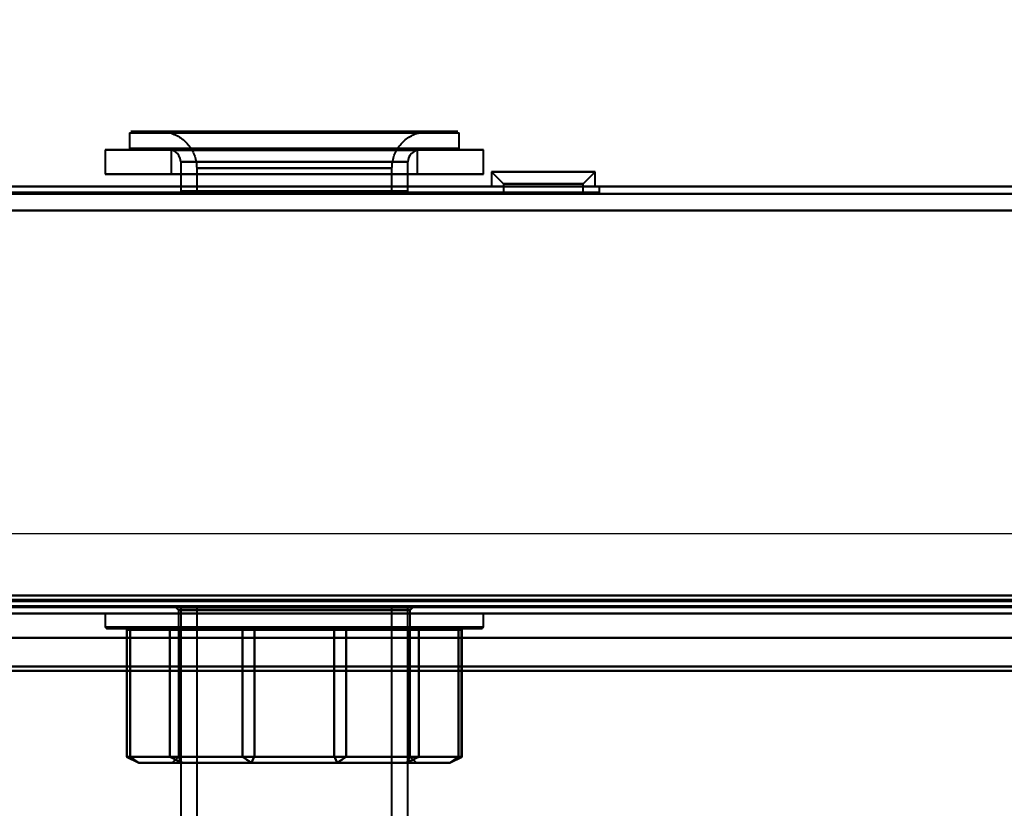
# Model space of a CAD drawing. Header units: millimetres. Extents: x -1115 to 1388, y -280 to 1010.
# Tile 26 of 76: x -257 to -177, y 112 to 177. Entities that reach past the tile are written whole.
import ezdxf

# ---------------------------------------------------------------- set-up
doc = ezdxf.new("R2010")
doc.units = ezdxf.units.MM
for name, color, linetype, lineweight in [('A-ANNO-DIMS', 211, 'Continuous', 30), ('A-ANNO-DIMS-20', 211, 'Continuous', 30), ('G-IMPT', 8, 'Continuous', 40)]:
    doc.layers.add(name, color=color, linetype=linetype, lineweight=lineweight)
doc.styles.add('Arial_1', font='arial.ttf', dxfattribs={"height": 60})
doc.dimstyles.new('Linéaire', dxfattribs={"dimscale": 304.8, "dimtxt": 61.215564, "dimasz": 0.131234, "dimexe": 0.131234, "dimexo": 0.131234, "dimgap": 0.131234, "dimtad": 1, "dimdec": 0, "dimzin": 0, "dimdsep": 46, "dimtxsty": 'Arial_1', "dimblk1": 'OBLIQUE', "dimblk2": 'OBLIQUE', "dimsah": 1, "dimcen": 0.09, "dimazin": 0, "dimtfac": 1, "dimtdec": 4, "dimtix": 1, "dimtmove": 0, "dimatfit": 3, "dimfxl": 1, "dimtvp": 1, "dimtfill": 1, "dimtolj": 1, "dimtzin": 0, "dimarcsym": 2})

# ---------------------------------------------------------------- blocks, each defined once
blk = doc.blocks.new('NEXA 700 CALQUES_dwg-751640-Droite')
at = {"layer": 'G-IMPT'}
for p, q in [((-229.867, 167.852), (-248.4, 167.852)), ((-246, 167.852), (-230.786, 167.852)), ((-230.786, 167.852), (-246, 167.852)), ((-221.6, 167.852), (-240.133, 167.852)), ((-239.214, 167.852), (-224, 167.852)), ((-224, 167.852), (-239.214, 167.852)), ((-248.5, 167.752), (-248.5, 166.452)), ((-248.5, 167.752), (-229.829, 167.752)), ((-248.5, 167.752), (-240.171, 167.752)), ((-240.171, 167.752), (-221.5, 167.752)), ((-229.829, 167.752), (-221.5, 167.752)), ((-221.5, 166.452), (-221.5, 167.752)), ((-250.5, 166.352), (-250.5, 164.352)), ((-229.063, 166.352), (-250.5, 166.352)), ((-250.5, 166.352), (-229.063, 166.352)), ((-250.5, 166.352), (-240.937, 166.352)), ((-240.171, 166.452), (-248.5, 166.452)), ((-229.829, 166.452), (-248.5, 166.452)), ((-248.4, 166.352), (-229.867, 166.352)), ((-245.1, 166.332), (-245.1, 164.352)), ((-231.131, 166.332), (-245.1, 166.332)), ((-245.1, 166.332), (-231.131, 166.332)), ((-219.5, 166.352), (-240.937, 166.352)), ((-240.937, 166.352), (-219.5, 166.352)), ((-221.5, 166.452), (-240.171, 166.452)), ((-240.133, 166.352), (-221.6, 166.352)), ((-224.9, 166.332), (-238.869, 166.332)), ((-238.869, 166.332), (-224.9, 166.332)), ((-221.5, 166.452), (-229.829, 166.452)), ((-229.063, 166.352), (-219.5, 166.352)), ((-224.9, 164.352), (-224.9, 166.332)), ((-219.5, 164.352), (-219.5, 166.352)), ((-244.3, 165.352), (-244.3, 162.952)), ((-231.438, 165.352), (-244.3, 165.352)), ((-244.3, 165.352), (-231.438, 165.352)), ((-243, 164.852), (-243, 162.852)), ((-243, 164.852), (-231.936, 164.852)), ((-231.936, 164.852), (-243, 164.852)), ((-225.7, 165.352), (-238.562, 165.352)), ((-238.562, 165.352), (-225.7, 165.352)), ((-238.064, 164.852), (-227, 164.852)), ((-227, 164.852), (-238.064, 164.852)), ((-227, 162.852), (-227, 164.852)), ((-225.7, 162.952), (-225.7, 165.352)), ((-240.937, 164.352), (-250.5, 164.352)), ((-229.063, 164.352), (-250.5, 164.352)), ((-250.5, 164.352), (-229.063, 164.352)), ((-231.131, 164.352), (-245.1, 164.352)), ((-245.1, 164.352), (-231.131, 164.352)), ((-219.5, 164.352), (-240.937, 164.352)), ((-240.937, 164.352), (-219.5, 164.352)), ((-224.9, 164.352), (-238.869, 164.352)), ((-238.869, 164.352), (-224.9, 164.352)), ((-219.5, 164.352), (-229.063, 164.352)), ((-218.85, 164.552), (-218.85, 163.352)), ((-218.85, 164.552), (-217.85, 163.552)), ((-218.85, 164.552), (-218.85, 163.352)), ((-218.85, 164.552), (-217.85, 163.552)), ((-218.85, 164.552), (-212.475, 164.552)), ((-212.475, 164.552), (-218.85, 164.552)), ((-218.85, 164.552), (-212.475, 164.552)), ((-212.475, 164.552), (-218.85, 164.552)), ((-216.725, 164.552), (-210.35, 164.552)), ((-210.35, 164.552), (-216.725, 164.552)), ((-216.725, 164.552), (-210.35, 164.552)), ((-210.35, 164.552), (-216.725, 164.552)), ((-211.35, 163.552), (-210.35, 164.552)), ((-211.35, 163.552), (-210.35, 164.552)), ((-210.35, 163.352), (-210.35, 164.552)), ((-210.35, 163.352), (-210.35, 164.552)), ((325.9, 163.352), (-323.9, 163.352)), ((-235, 163.352), (-260, 163.352)), ((-210, 163.352), (-260, 163.352)), ((-260, 163.352), (-235, 163.352)), ((-231.438, 162.952), (-244.3, 162.952)), ((-225.7, 162.952), (-238.562, 162.952)), ((-210, 163.352), (-235, 163.352)), ((-235, 163.352), (-210, 163.352)), ((-212.475, 163.352), (-218.85, 163.352)), ((-212.475, 163.352), (-218.85, 163.352)), ((-218.85, 163.352), (-212.475, 163.352)), ((-218.85, 163.352), (-212.475, 163.352)), ((-217.85, 163.552), (-217.85, 162.852)), ((-217.85, 163.552), (-217.85, 162.852)), ((-217.85, 163.552), (-212.975, 163.552)), ((-212.975, 163.552), (-217.85, 163.552)), ((-217.85, 163.552), (-212.975, 163.552)), ((-212.975, 163.552), (-217.85, 163.552)), ((-210.35, 163.352), (-216.725, 163.352)), ((-210.35, 163.352), (-216.725, 163.352)), ((-216.725, 163.352), (-210.35, 163.352)), ((-216.725, 163.352), (-210.35, 163.352)), ((-216.225, 163.552), (-211.35, 163.552)), ((-211.35, 163.552), (-216.225, 163.552)), ((-216.225, 163.552), (-211.35, 163.552)), ((-211.35, 163.552), (-216.225, 163.552)), ((-211.35, 162.852), (-211.35, 163.552)), ((-211.35, 162.852), (-211.35, 163.552)), ((-210, 162.852), (-210, 163.352)), ((-260, 162.852), (-235, 162.852)), ((-260, 162.852), (-210, 162.852)), ((-235, 162.852), (-260, 162.852)), ((-244.3, 162.852), (-235, 162.852)), ((-235, 162.852), (-243, 162.852)), ((-243, 162.852), (-235, 162.852)), ((-238.064, 162.852), (-227, 162.852)), ((-227, 162.852), (-235, 162.852)), ((-235, 162.852), (-231.936, 162.852)), ((-235, 162.852), (-210, 162.852)), ((-210, 162.852), (-235, 162.852)), ((-235, 162.852), (-225.7, 162.852)), ((-214.6, 162.852), (-217.85, 162.852)), ((-217.85, 162.852), (-214.6, 162.852)), ((-214.6, 162.852), (-217.85, 162.852)), ((-217.85, 162.852), (-214.6, 162.852)), ((-216.225, 162.852), (-211.35, 162.852)), ((-216.225, 162.852), (-211.35, 162.852)), ((-211.35, 162.852), (-214.6, 162.852)), ((-214.6, 162.852), (-212.975, 162.852)), ((-211.35, 162.852), (-214.6, 162.852)), ((-214.6, 162.852), (-212.975, 162.852)), ((345, 128.372), (-325, 128.372)), ((-324.4, 128.372), (361.4, 128.372)), ((-324.4, 128.372), (326.4, 128.372)), ((-323.9, 128.872), (360.9, 128.872)), ((-250.5, 128.372), (-250.5, 127.236)), ((-250.5, 128.372), (-235, 128.372)), ((-235, 128.372), (-250.5, 128.372)), ((-245.86, 128.372), (-219.5, 128.372)), ((-244.716, 128.852), (-244.5, 128.636)), ((-228.192, 128.852), (-244.716, 128.852)), ((-241.808, 128.852), (-244.716, 128.852)), ((-244.716, 128.852), (-235, 128.852)), ((-244.5, 128.636), (-244.5, 116.636)), ((-228.344, 128.636), (-244.5, 128.636)), ((-241.656, 128.636), (-244.5, 128.636)), ((-244.5, 128.636), (-241.656, 128.636)), ((-244.5, 128.636), (-228.344, 128.636)), ((-244.3, 128.852), (-244.3, 92.952)), ((-235, 128.852), (-244.3, 128.852)), ((-244.3, 128.852), (-235, 128.852)), ((-243, 128.852), (-243, 92.952)), ((-235, 128.852), (-243, 128.852)), ((-243, 128.852), (-235, 128.852)), ((-235, 128.852), (-241.808, 128.852)), ((-225.5, 128.636), (-241.656, 128.636)), ((-241.656, 128.636), (-225.5, 128.636)), ((-238.562, 128.852), (-225.7, 128.852)), ((-227, 128.852), (-238.064, 128.852)), ((-231.936, 128.852), (-235, 128.852)), ((-235, 128.852), (-227, 128.852)), ((-225.284, 128.852), (-235, 128.852)), ((-235, 128.852), (-225.284, 128.852)), ((-225.7, 128.852), (-235, 128.852)), ((-235, 128.852), (-231.438, 128.852)), ((-235, 128.372), (-224.14, 128.372)), ((-219.5, 128.372), (-235, 128.372)), ((-225.5, 128.636), (-228.344, 128.636)), ((-228.344, 128.636), (-225.5, 128.636)), ((-227, 92.952), (-227, 128.852)), ((-225.7, 92.952), (-225.7, 128.852)), ((-225.5, 128.636), (-225.284, 128.852)), ((-225.5, 116.636), (-225.5, 128.636)), ((-219.5, 127.236), (-219.5, 128.372)), ((-224.14, 127.236), (-250.5, 127.236)), ((-250.4, 127.136), (-224.21, 127.136)), ((-248.53, 127.136), (-248.845, 127.136)), ((-248.745, 127.036), (-248.745, 116.636)), ((-248.745, 127.036), (-248.709, 127.036)), ((-248.745, 127.036), (-248.459, 127.036)), ((-219.5, 127.236), (-245.86, 127.236)), ((-245.79, 127.136), (-219.6, 127.136)), ((-244.498, 127.136), (-245.283, 127.136)), ((-245.187, 127.036), (-244.473, 127.036)), ((-238.247, 127.136), (-239.307, 127.136)), ((-239.236, 127.036), (-238.272, 127.036)), ((-230.693, 127.136), (-231.753, 127.136)), ((-231.728, 127.036), (-230.764, 127.036)), ((-225.527, 127.036), (-224.813, 127.036)), ((-224.717, 127.136), (-225.502, 127.136)), ((-221.541, 127.036), (-221.255, 127.036)), ((-221.155, 127.136), (-221.47, 127.136)), ((-221.291, 127.036), (-221.255, 127.036)), ((-221.255, 116.636), (-221.255, 127.036)), ((345, 126.372), (-325, 126.372)), ((345, 126.372), (-325, 126.372)), ((-248.745, 116.636), (-247.745, 116.136)), ((-248.745, 116.636), (-248.709, 116.636)), ((-248.745, 116.636), (-248.459, 116.636)), ((-248.459, 116.636), (-248.745, 116.636)), ((-248.709, 116.636), (-248.745, 116.636)), ((-245.187, 116.636), (-244.473, 116.636)), ((-244.473, 116.636), (-245.187, 116.636)), ((-244.5, 116.636), (-245, 116.136)), ((-228.344, 116.636), (-244.5, 116.636)), ((-241.656, 116.636), (-244.5, 116.636)), ((-244.5, 116.636), (-241.656, 116.636)), ((-244.5, 116.636), (-228.344, 116.636)), ((-225.5, 116.636), (-241.656, 116.636)), ((-241.656, 116.636), (-225.5, 116.636)), ((-239.236, 116.636), (-238.272, 116.636)), ((-238.272, 116.636), (-239.236, 116.636)), ((-230.764, 116.636), (-231.728, 116.636)), ((-231.728, 116.636), (-230.764, 116.636)), ((-225.5, 116.636), (-228.344, 116.636)), ((-228.344, 116.636), (-225.5, 116.636)), ((-225.527, 116.636), (-224.813, 116.636)), ((-224.813, 116.636), (-225.527, 116.636)), ((-225, 116.136), (-225.5, 116.636)), ((-222.255, 116.136), (-221.255, 116.636)), ((-221.255, 116.636), (-221.541, 116.636)), ((-221.541, 116.636), (-221.255, 116.636)), ((-221.255, 116.636), (-221.291, 116.636)), ((-221.291, 116.636), (-221.255, 116.636)), ((-227.994, 116.136), (-245, 116.136)), ((-245, 116.136), (-242.006, 116.136)), ((-245, 116.136), (-227.994, 116.136)), ((-225, 116.136), (-242.006, 116.136)), ((-242.006, 116.136), (-225, 116.136)), ((-227.994, 116.136), (-225, 116.136))]:
    blk.add_line(p, q, dxfattribs=at)
at = {"layer": 'G-IMPT', "flags": 128}
for points in [[(-246, 167.852), (-245.88, 167.85), (-245.76, 167.843), (-245.641, 167.831), (-245.522, 167.814), (-245.404, 167.793), (-245.287, 167.766), (-245.171, 167.735), (-245.056, 167.7), (-244.943, 167.66), (-244.832, 167.615), (-244.722, 167.567), (-244.615, 167.513), (-244.509, 167.456), (-244.406, 167.394), (-244.306, 167.328), (-244.208, 167.259), (-244.114, 167.185), (-244.022, 167.108), (-243.933, 167.027), (-243.848, 166.942), (-243.766, 166.855), (-243.688, 166.764), (-243.613, 166.67), (-243.542, 166.573), (-243.476, 166.473), (-243.413, 166.371), (-243.354, 166.266), (-243.3, 166.159), (-243.25, 166.05), (-243.204, 165.939), (-243.163, 165.827), (-243.126, 165.712), (-243.094, 165.597), (-243.066, 165.48), (-243.044, 165.362), (-243.026, 165.244), (-243.012, 165.124), (-243.004, 165.005), (-243, 164.885), (-243, 164.852)], [(-227, 164.852), (-226.998, 164.972), (-226.99, 165.092), (-226.978, 165.211), (-226.962, 165.33), (-226.94, 165.448), (-226.914, 165.565), (-226.883, 165.681), (-226.848, 165.796), (-226.808, 165.909), (-226.763, 166.021), (-226.714, 166.13), (-226.661, 166.238), (-226.603, 166.343), (-226.542, 166.446), (-226.476, 166.546), (-226.406, 166.644), (-226.333, 166.739), (-226.255, 166.83), (-226.175, 166.919), (-226.09, 167.004), (-226.002, 167.086), (-225.911, 167.165), (-225.817, 167.239), (-225.721, 167.31), (-225.621, 167.377), (-225.519, 167.44), (-225.414, 167.498), (-225.307, 167.553), (-225.198, 167.603), (-225.087, 167.648), (-224.974, 167.69), (-224.86, 167.726), (-224.745, 167.758), (-224.628, 167.786), (-224.51, 167.809), (-224.391, 167.827), (-224.272, 167.84), (-224.152, 167.848), (-224.032, 167.852), (-224, 167.852)], [(-244.3, 165.352), (-244.312, 165.505), (-244.344, 165.645), (-244.453, 165.883), (-244.58, 166.046), (-244.697, 166.15), (-244.9, 166.269), (-245.1, 166.332)], [(-224.9, 166.332), (-225.058, 166.286), (-225.195, 166.221), (-225.412, 166.055), (-225.542, 165.892), (-225.614, 165.757), (-225.682, 165.543), (-225.7, 165.352)], [(-323.9, 163.352), (-161.45, 163.352), (1, 163.352), (163.45, 163.352), (325.9, 163.352)], [(325.9, 163.352), (163.45, 163.352), (1, 163.352), (-161.45, 163.352), (-323.9, 163.352)], [(-323.9, 163.352), (-161.45, 163.352), (1, 163.352), (163.45, 163.352), (325.9, 163.352)], [(325.9, 163.352), (163.45, 163.352), (1, 163.352), (-161.45, 163.352), (-323.9, 163.352)], [(325.9, 162.752), (163.45, 162.752), (1, 162.752), (-161.45, 162.752), (-323.9, 162.752)], [(-323.9, 162.752), (-161.45, 162.752), (1, 162.752), (163.45, 162.752), (325.9, 162.752)], [(325.9, 162.752), (163.45, 162.752), (1, 162.752), (-161.45, 162.752), (-323.9, 162.752)], [(-323.9, 162.752), (-161.45, 162.752), (1, 162.752), (163.45, 162.752), (325.9, 162.752)], [(-323.9, 161.372), (-161.325, 161.372), (1.25, 161.372), (163.825, 161.372), (326.4, 161.372)], [(326.4, 161.372), (163.825, 161.372), (1.25, 161.372), (-161.325, 161.372), (-323.9, 161.372)], [(-323.9, 161.372), (-161.45, 161.372), (1, 161.372), (163.45, 161.372), (325.9, 161.372)], [(325.9, 161.372), (163.45, 161.372), (1, 161.372), (-161.45, 161.372), (-323.9, 161.372)], [(-323.9, 161.372), (-161.325, 161.372), (1.25, 161.372), (163.825, 161.372), (326.4, 161.372)], [(325.9, 161.372), (163.45, 161.372), (1, 161.372), (-161.45, 161.372), (-323.9, 161.372)], [(-323.9, 161.372), (-161.45, 161.372), (1, 161.372), (163.45, 161.372), (325.9, 161.372)], [(326.4, 161.372), (163.825, 161.372), (1.25, 161.372), (-161.325, 161.372), (-323.9, 161.372)], [(-323.9, 129.852), (-161.45, 129.852), (1, 129.852), (163.45, 129.852), (325.9, 129.852)], [(325.9, 129.852), (163.45, 129.852), (1, 129.852), (-161.45, 129.852), (-323.9, 129.852)], [(-323.9, 129.852), (-161.45, 129.852), (1, 129.852), (163.45, 129.852), (325.9, 129.852)], [(325.9, 129.852), (163.45, 129.852), (1, 129.852), (-161.45, 129.852), (-323.9, 129.852)], [(325.9, 129.852), (163.45, 129.852), (1, 129.852), (-161.45, 129.852), (-323.9, 129.852)], [(-323.9, 129.852), (-161.45, 129.852), (1, 129.852), (163.45, 129.852), (325.9, 129.852)], [(-323.9, 129.852), (-161.45, 129.852), (1, 129.852), (163.45, 129.852), (325.9, 129.852)], [(325.9, 129.852), (163.45, 129.852), (1, 129.852), (-161.45, 129.852), (-323.9, 129.852)], [(326.4, 129.472), (163.825, 129.472), (1.25, 129.472), (-161.325, 129.472), (-323.9, 129.472)], [(360.9, 129.472), (189.7, 129.472), (18.5, 129.472), (-152.7, 129.472), (-323.9, 129.472)], [(-323.9, 129.472), (-161.325, 129.472), (1.25, 129.472), (163.825, 129.472), (326.4, 129.472)], [(-323.9, 129.472), (-152.7, 129.472), (18.5, 129.472), (189.7, 129.472), (360.9, 129.472)], [(326.4, 129.472), (163.825, 129.472), (1.25, 129.472), (-161.325, 129.472), (-323.9, 129.472)], [(-323.9, 129.472), (-161.325, 129.472), (1.25, 129.472), (163.825, 129.472), (326.4, 129.472)], [(-323.9, 129.372), (-152.7, 129.372), (18.5, 129.372), (189.7, 129.372), (360.9, 129.372)], [(360.9, 129.372), (189.7, 129.372), (18.5, 129.372), (-152.7, 129.372), (-323.9, 129.372)], [(-323.9, 129.372), (-152.7, 129.372), (18.5, 129.372), (189.7, 129.372), (360.9, 129.372)], [(360.9, 129.372), (189.7, 129.372), (18.5, 129.372), (-152.7, 129.372), (-323.9, 129.372)], [(360.9, 129.372), (189.7, 129.372), (18.5, 129.372), (-152.7, 129.372), (-323.9, 129.372)], [(-323.9, 129.372), (-152.7, 129.372), (18.5, 129.372), (189.7, 129.372), (360.9, 129.372)], [(361.4, 128.972), (189.95, 128.972), (18.5, 128.972), (-152.95, 128.972), (-324.4, 128.972)], [(-324.4, 128.972), (-152.95, 128.972), (18.5, 128.972), (189.95, 128.972), (361.4, 128.972)], [(361.4, 128.972), (189.95, 128.972), (18.5, 128.972), (-152.95, 128.972), (-324.4, 128.972)], [(-324.4, 128.972), (-152.95, 128.972), (18.5, 128.972), (189.95, 128.972), (361.4, 128.972)], [(-324.4, 128.972), (-152.95, 128.972), (18.5, 128.972), (189.95, 128.972), (361.4, 128.972)], [(361.4, 128.972), (189.95, 128.972), (18.5, 128.972), (-152.95, 128.972), (-324.4, 128.972)], [(326.4, 128.972), (163.7, 128.972), (1, 128.972), (-161.7, 128.972), (-324.4, 128.972)], [(-324.4, 128.972), (-161.7, 128.972), (1, 128.972), (163.7, 128.972), (326.4, 128.972)], [(326.4, 128.972), (163.7, 128.972), (1, 128.972), (-161.7, 128.972), (-324.4, 128.972)], [(-324.4, 128.972), (-161.7, 128.972), (1, 128.972), (163.7, 128.972), (326.4, 128.972)], [(326.4, 128.972), (163.7, 128.972), (1, 128.972), (-161.7, 128.972), (-324.4, 128.972)], [(-324.4, 128.972), (-161.7, 128.972), (1, 128.972), (163.7, 128.972), (326.4, 128.972)], [(361.4, 128.872), (189.95, 128.872), (18.5, 128.872), (-152.95, 128.872), (-324.4, 128.872)], [(-324.4, 128.872), (-152.95, 128.872), (18.5, 128.872), (189.95, 128.872), (361.4, 128.872)], [(326.4, 128.872), (163.7, 128.872), (1, 128.872), (-161.7, 128.872), (-324.4, 128.872)], [(-324.4, 128.872), (-161.7, 128.872), (1, 128.872), (163.7, 128.872), (326.4, 128.872)], [(361.4, 128.372), (189.95, 128.372), (18.5, 128.372), (-152.95, 128.372), (-324.4, 128.372)], [(-324.4, 128.372), (-157.05, 128.372), (10.3, 128.372), (177.65, 128.372), (345, 128.372)], [(-324.4, 128.372), (-152.95, 128.372), (18.5, 128.372), (189.95, 128.372), (361.4, 128.372)], [(345, 128.372), (177.65, 128.372), (10.3, 128.372), (-157.05, 128.372), (-324.4, 128.372)], [(-324.4, 128.372), (-161.7, 128.372), (1, 128.372), (163.7, 128.372), (326.4, 128.372)], [(326.4, 128.372), (163.7, 128.372), (1, 128.372), (-161.7, 128.372), (-324.4, 128.372)], [(-324.4, 128.372), (-161.7, 128.372), (1, 128.372), (163.7, 128.372), (326.4, 128.372)], [(326.4, 128.372), (163.7, 128.372), (1, 128.372), (-161.7, 128.372), (-324.4, 128.372)], [(-324.4, 128.372), (-161.7, 128.372), (1, 128.372), (163.7, 128.372), (326.4, 128.372)], [(326.4, 128.372), (163.7, 128.372), (1, 128.372), (-161.7, 128.372), (-324.4, 128.372)], [(345, 128.372), (177.65, 128.372), (10.3, 128.372), (-157.05, 128.372), (-324.4, 128.372)], [(-324.4, 128.372), (-161.7, 128.372), (1, 128.372), (163.7, 128.372), (326.4, 128.372)], [(-324.4, 128.372), (-157.05, 128.372), (10.3, 128.372), (177.65, 128.372), (345, 128.372)], [(326.4, 128.372), (163.7, 128.372), (1, 128.372), (-161.7, 128.372), (-324.4, 128.372)], [(326, 128.872), (163.5, 128.872), (1, 128.872), (-161.5, 128.872), (-324, 128.872)], [(-324, 128.872), (-161.5, 128.872), (1, 128.872), (163.5, 128.872), (326, 128.872)], [(-324, 128.872), (-161.5, 128.872), (1, 128.872), (163.5, 128.872), (326, 128.872)], [(326, 128.872), (163.5, 128.872), (1, 128.872), (-161.5, 128.872), (-324, 128.872)], [(360.9, 128.872), (189.7, 128.872), (18.5, 128.872), (-152.7, 128.872), (-323.9, 128.872)], [(-323.9, 128.872), (-152.7, 128.872), (18.5, 128.872), (189.7, 128.872), (360.9, 128.872)], [(360.9, 128.872), (189.7, 128.872), (18.5, 128.872), (-152.7, 128.872), (-323.9, 128.872)], [(-323.9, 128.872), (-152.7, 128.872), (18.5, 128.872), (189.7, 128.872), (360.9, 128.872)], [(-323.9, 128.872), (-152.7, 128.872), (18.5, 128.872), (189.7, 128.872), (360.9, 128.872)], [(360.9, 128.872), (189.7, 128.872), (18.5, 128.872), (-152.7, 128.872), (-323.9, 128.872)], [(-323.9, 128.872), (-152.7, 128.872), (18.5, 128.872), (189.7, 128.872), (360.9, 128.872)], [(360.9, 128.872), (189.7, 128.872), (18.5, 128.872), (-152.7, 128.872), (-323.9, 128.872)], [(-323.9, 128.872), (-152.7, 128.872), (18.5, 128.872), (189.7, 128.872), (360.9, 128.872)], [(360.9, 128.872), (189.7, 128.872), (18.5, 128.872), (-152.7, 128.872), (-323.9, 128.872)], [(360.9, 128.872), (189.7, 128.872), (18.5, 128.872), (-152.7, 128.872), (-323.9, 128.872)], [(-323.9, 128.872), (-152.7, 128.872), (18.5, 128.872), (189.7, 128.872), (360.9, 128.872)], [(326.4, 128.372), (165.3, 128.372), (4.2, 128.372), (-156.9, 128.372), (-318, 128.372)], [(-318, 128.372), (-156.9, 128.372), (4.2, 128.372), (165.3, 128.372), (326.4, 128.372)], [(-318, 128.372), (-156.9, 128.372), (4.2, 128.372), (165.3, 128.372), (326.4, 128.372)], [(326.4, 128.372), (165.3, 128.372), (4.2, 128.372), (-156.9, 128.372), (-318, 128.372)], [(-318, 128.372), (-156.9, 128.372), (4.2, 128.372), (165.3, 128.372), (326.4, 128.372)], [(326.4, 128.372), (165.3, 128.372), (4.2, 128.372), (-156.9, 128.372), (-318, 128.372)], [(-318, 128.372), (-156.9, 128.372), (4.2, 128.372), (165.3, 128.372), (326.4, 128.372)], [(326.4, 128.372), (165.3, 128.372), (4.2, 128.372), (-156.9, 128.372), (-318, 128.372)], [(-248.805, 127.136), (-247.925, 127.136), (-247.044, 127.136), (-246.164, 127.136), (-245.283, 127.136)], [(-245.187, 127.036), (-246.067, 127.036), (-246.948, 127.036), (-247.828, 127.036), (-248.709, 127.036)], [(-248.709, 127.036), (-248.709, 124.436), (-248.709, 121.836), (-248.709, 119.236), (-248.709, 116.636)], [(-248.709, 116.636), (-248.709, 119.236), (-248.709, 121.836), (-248.709, 124.436), (-248.709, 127.036)], [(-239.307, 127.136), (-241.613, 127.136), (-243.919, 127.136), (-246.225, 127.136), (-248.53, 127.136)], [(-248.459, 127.036), (-248.459, 124.436), (-248.459, 121.836), (-248.459, 119.236), (-248.459, 116.636)], [(-248.459, 127.036), (-246.153, 127.036), (-243.847, 127.036), (-241.542, 127.036), (-239.236, 127.036)], [(-248.459, 116.636), (-248.459, 119.236), (-248.459, 121.836), (-248.459, 124.436), (-248.459, 127.036)], [(-245.187, 127.036), (-245.187, 124.436), (-245.187, 121.836), (-245.187, 119.236), (-245.187, 116.636)], [(-245.187, 116.636), (-245.187, 119.236), (-245.187, 121.836), (-245.187, 124.436), (-245.187, 127.036)], [(-244.498, 127.136), (-241.312, 127.136), (-238.125, 127.136), (-234.939, 127.136), (-231.753, 127.136)], [(-231.728, 127.036), (-234.914, 127.036), (-238.1, 127.036), (-241.287, 127.036), (-244.473, 127.036)], [(-244.473, 127.036), (-244.473, 124.436), (-244.473, 121.836), (-244.473, 119.236), (-244.473, 116.636)], [(-244.473, 116.636), (-244.473, 119.236), (-244.473, 121.836), (-244.473, 124.436), (-244.473, 127.036)], [(-239.236, 116.636), (-239.236, 119.236), (-239.236, 121.836), (-239.236, 124.436), (-239.236, 127.036)], [(-239.236, 127.036), (-239.236, 124.436), (-239.236, 121.836), (-239.236, 119.236), (-239.236, 116.636)], [(-238.272, 127.036), (-238.272, 124.436), (-238.272, 121.836), (-238.272, 119.236), (-238.272, 116.636)], [(-238.272, 127.036), (-235.086, 127.036), (-231.9, 127.036), (-228.713, 127.036), (-225.527, 127.036)], [(-238.272, 116.636), (-238.272, 119.236), (-238.272, 121.836), (-238.272, 124.436), (-238.272, 127.036)], [(-225.502, 127.136), (-228.688, 127.136), (-231.875, 127.136), (-235.061, 127.136), (-238.247, 127.136)], [(-231.728, 127.036), (-231.728, 124.436), (-231.728, 121.836), (-231.728, 119.236), (-231.728, 116.636)], [(-231.728, 116.636), (-231.728, 119.236), (-231.728, 121.836), (-231.728, 124.436), (-231.728, 127.036)], [(-221.541, 127.036), (-223.847, 127.036), (-226.153, 127.036), (-228.458, 127.036), (-230.764, 127.036)], [(-230.764, 127.036), (-230.764, 124.436), (-230.764, 121.836), (-230.764, 119.236), (-230.764, 116.636)], [(-230.764, 116.636), (-230.764, 119.236), (-230.764, 121.836), (-230.764, 124.436), (-230.764, 127.036)], [(-230.693, 127.136), (-228.387, 127.136), (-226.081, 127.136), (-223.775, 127.136), (-221.47, 127.136)], [(-225.527, 127.036), (-225.527, 124.436), (-225.527, 121.836), (-225.527, 119.236), (-225.527, 116.636)], [(-225.527, 116.636), (-225.527, 119.236), (-225.527, 121.836), (-225.527, 124.436), (-225.527, 127.036)], [(-224.813, 127.036), (-224.813, 124.436), (-224.813, 121.836), (-224.813, 119.236), (-224.813, 116.636)], [(-224.813, 127.036), (-223.933, 127.036), (-223.052, 127.036), (-222.172, 127.036), (-221.291, 127.036)], [(-224.813, 116.636), (-224.813, 119.236), (-224.813, 121.836), (-224.813, 124.436), (-224.813, 127.036)], [(-221.195, 127.136), (-222.075, 127.136), (-222.956, 127.136), (-223.836, 127.136), (-224.717, 127.136)], [(-221.541, 127.036), (-221.541, 124.436), (-221.541, 121.836), (-221.541, 119.236), (-221.541, 116.636)], [(-221.541, 116.636), (-221.541, 119.236), (-221.541, 121.836), (-221.541, 124.436), (-221.541, 127.036)], [(-221.291, 127.036), (-221.291, 124.436), (-221.291, 121.836), (-221.291, 119.236), (-221.291, 116.636)], [(-221.291, 116.636), (-221.291, 119.236), (-221.291, 121.836), (-221.291, 124.436), (-221.291, 127.036)], [(345, 126.372), (177.5, 126.372), (10, 126.372), (-157.5, 126.372), (-325, 126.372)], [(-325, 126.372), (-157.5, 126.372), (10, 126.372), (177.5, 126.372), (345, 126.372)], [(-325, 126.372), (-157.5, 126.372), (10, 126.372), (177.5, 126.372), (345, 126.372)], [(345, 126.372), (177.5, 126.372), (10, 126.372), (-157.5, 126.372), (-325, 126.372)], [(-325, 126.372), (-157.5, 126.372), (10, 126.372), (177.5, 126.372), (345, 126.372)], [(345, 126.372), (177.5, 126.372), (10, 126.372), (-157.5, 126.372), (-325, 126.372)], [(345, 126.372), (177.5, 126.372), (10, 126.372), (-157.5, 126.372), (-325, 126.372)], [(-325, 126.372), (-157.5, 126.372), (10, 126.372), (177.5, 126.372), (345, 126.372)], [(338, 126.372), (174, 126.372), (10, 126.372), (-154, 126.372), (-318, 126.372)], [(-318, 126.372), (-154, 126.372), (10, 126.372), (174, 126.372), (338, 126.372)], [(-318, 126.372), (-154, 126.372), (10, 126.372), (174, 126.372), (338, 126.372)], [(338, 126.372), (174, 126.372), (10, 126.372), (-154, 126.372), (-318, 126.372)], [(-318, 126.372), (-154, 126.372), (10, 126.372), (174, 126.372), (338, 126.372)], [(338, 126.372), (174, 126.372), (10, 126.372), (-154, 126.372), (-318, 126.372)], [(338, 126.372), (174, 126.372), (10, 126.372), (-154, 126.372), (-318, 126.372)], [(-318, 126.372), (-154, 126.372), (10, 126.372), (174, 126.372), (338, 126.372)], [(-325, 124.025), (-157.5, 124.025), (10, 124.025), (177.5, 124.025), (345, 124.025)], [(345, 124.025), (177.5, 124.025), (10, 124.025), (-157.5, 124.025), (-325, 124.025)], [(345, 124.025), (177.5, 124.025), (10, 124.025), (-157.5, 124.025), (-325, 124.025)], [(-325, 124.025), (-157.5, 124.025), (10, 124.025), (177.5, 124.025), (345, 124.025)], [(345, 124.025), (177.5, 124.025), (10, 124.025), (-157.5, 124.025), (-325, 124.025)], [(-325, 124.025), (-157.5, 124.025), (10, 124.025), (177.5, 124.025), (345, 124.025)], [(345, 124.025), (177.5, 124.025), (10, 124.025), (-157.5, 124.025), (-325, 124.025)], [(-325, 124.025), (-157.5, 124.025), (10, 124.025), (177.5, 124.025), (345, 124.025)], [(-325, 123.678), (-157.5, 123.678), (10, 123.678), (177.5, 123.678), (345, 123.678)], [(345, 123.678), (177.5, 123.678), (10, 123.678), (-157.5, 123.678), (-325, 123.678)], [(345, 123.678), (177.5, 123.678), (10, 123.678), (-157.5, 123.678), (-325, 123.678)], [(-325, 123.678), (-157.5, 123.678), (10, 123.678), (177.5, 123.678), (345, 123.678)], [(-325, 123.678), (-157.5, 123.678), (10, 123.678), (177.5, 123.678), (345, 123.678)], [(345, 123.678), (177.5, 123.678), (10, 123.678), (-157.5, 123.678), (-325, 123.678)], [(-247.745, 116.136), (-247.986, 116.261), (-248.227, 116.386), (-248.468, 116.511), (-248.709, 116.636)], [(-248.709, 116.636), (-247.828, 116.636), (-246.948, 116.636), (-246.067, 116.636), (-245.187, 116.636)], [(-248.709, 116.636), (-248.468, 116.511), (-248.227, 116.386), (-247.986, 116.261), (-247.745, 116.136)], [(-245.187, 116.636), (-246.067, 116.636), (-246.948, 116.636), (-247.828, 116.636), (-248.709, 116.636)], [(-248.459, 116.636), (-248.281, 116.511), (-248.102, 116.386), (-247.924, 116.261), (-247.745, 116.136)], [(-239.236, 116.636), (-241.542, 116.636), (-243.847, 116.636), (-246.153, 116.636), (-248.459, 116.636)], [(-247.745, 116.136), (-247.924, 116.261), (-248.102, 116.386), (-248.281, 116.511), (-248.459, 116.636)], [(-248.459, 116.636), (-246.153, 116.636), (-243.847, 116.636), (-241.542, 116.636), (-239.236, 116.636)], [(-245.187, 116.636), (-244.946, 116.511), (-244.705, 116.386), (-244.464, 116.261), (-244.223, 116.136)], [(-244.223, 116.136), (-244.464, 116.261), (-244.705, 116.386), (-244.946, 116.511), (-245.187, 116.636)], [(-244.223, 116.136), (-244.286, 116.261), (-244.348, 116.386), (-244.411, 116.511), (-244.473, 116.636)], [(-244.473, 116.636), (-241.287, 116.636), (-238.1, 116.636), (-234.914, 116.636), (-231.728, 116.636)], [(-244.473, 116.636), (-244.411, 116.511), (-244.348, 116.386), (-244.286, 116.261), (-244.223, 116.136)], [(-231.728, 116.636), (-234.914, 116.636), (-238.1, 116.636), (-241.287, 116.636), (-244.473, 116.636)], [(-238.522, 116.136), (-238.701, 116.261), (-238.879, 116.386), (-239.058, 116.511), (-239.236, 116.636)], [(-239.236, 116.636), (-239.058, 116.511), (-238.879, 116.386), (-238.701, 116.261), (-238.522, 116.136)], [(-238.272, 116.636), (-238.335, 116.511), (-238.397, 116.386), (-238.46, 116.261), (-238.522, 116.136)], [(-238.522, 116.136), (-238.46, 116.261), (-238.397, 116.386), (-238.335, 116.511), (-238.272, 116.636)], [(-225.527, 116.636), (-228.713, 116.636), (-231.9, 116.636), (-235.086, 116.636), (-238.272, 116.636)], [(-238.272, 116.636), (-235.086, 116.636), (-231.9, 116.636), (-228.713, 116.636), (-225.527, 116.636)], [(-231.728, 116.636), (-231.665, 116.511), (-231.603, 116.386), (-231.54, 116.261), (-231.478, 116.136)], [(-231.478, 116.136), (-231.54, 116.261), (-231.603, 116.386), (-231.665, 116.511), (-231.728, 116.636)], [(-231.478, 116.136), (-231.299, 116.261), (-231.121, 116.386), (-230.942, 116.511), (-230.764, 116.636)], [(-230.764, 116.636), (-230.942, 116.511), (-231.121, 116.386), (-231.299, 116.261), (-231.478, 116.136)], [(-230.764, 116.636), (-228.458, 116.636), (-226.153, 116.636), (-223.847, 116.636), (-221.541, 116.636)], [(-221.541, 116.636), (-223.847, 116.636), (-226.153, 116.636), (-228.458, 116.636), (-230.764, 116.636)], [(-225.777, 116.136), (-225.714, 116.261), (-225.652, 116.386), (-225.589, 116.511), (-225.527, 116.636)], [(-224.813, 116.636), (-225.054, 116.511), (-225.295, 116.386), (-225.536, 116.261), (-225.777, 116.136)], [(-225.777, 116.136), (-225.536, 116.261), (-225.295, 116.386), (-225.054, 116.511), (-224.813, 116.636)], [(-225.527, 116.636), (-225.589, 116.511), (-225.652, 116.386), (-225.714, 116.261), (-225.777, 116.136)], [(-221.291, 116.636), (-222.172, 116.636), (-223.052, 116.636), (-223.933, 116.636), (-224.813, 116.636)], [(-224.813, 116.636), (-223.933, 116.636), (-223.052, 116.636), (-222.172, 116.636), (-221.291, 116.636)], [(-222.255, 116.136), (-222.014, 116.261), (-221.773, 116.386), (-221.532, 116.511), (-221.291, 116.636)], [(-221.541, 116.636), (-221.719, 116.511), (-221.898, 116.386), (-222.076, 116.261), (-222.255, 116.136)], [(-221.291, 116.636), (-221.532, 116.511), (-221.773, 116.386), (-222.014, 116.261), (-222.255, 116.136)], [(-222.255, 116.136), (-222.076, 116.261), (-221.898, 116.386), (-221.719, 116.511), (-221.541, 116.636)], [(-238.522, 116.136), (-240.828, 116.136), (-243.134, 116.136), (-245.44, 116.136), (-247.745, 116.136)], [(-247.745, 116.136), (-246.865, 116.136), (-245.984, 116.136), (-245.104, 116.136), (-244.223, 116.136)], [(-244.223, 116.136), (-245.104, 116.136), (-245.984, 116.136), (-246.865, 116.136), (-247.745, 116.136)], [(-247.745, 116.136), (-245.44, 116.136), (-243.134, 116.136), (-240.828, 116.136), (-238.522, 116.136)], [(-244.223, 116.136), (-241.037, 116.136), (-237.85, 116.136), (-234.664, 116.136), (-231.478, 116.136)], [(-231.478, 116.136), (-234.664, 116.136), (-237.85, 116.136), (-241.037, 116.136), (-244.223, 116.136)], [(-225.777, 116.136), (-228.963, 116.136), (-232.15, 116.136), (-235.336, 116.136), (-238.522, 116.136)], [(-238.522, 116.136), (-235.336, 116.136), (-232.15, 116.136), (-228.963, 116.136), (-225.777, 116.136)], [(-231.478, 116.136), (-229.172, 116.136), (-226.866, 116.136), (-224.56, 116.136), (-222.255, 116.136)], [(-222.255, 116.136), (-224.56, 116.136), (-226.866, 116.136), (-229.172, 116.136), (-231.478, 116.136)], [(-222.255, 116.136), (-223.135, 116.136), (-224.016, 116.136), (-224.896, 116.136), (-225.777, 116.136)], [(-225.777, 116.136), (-224.896, 116.136), (-224.016, 116.136), (-223.135, 116.136), (-222.255, 116.136)]]:
    blk.add_lwpolyline(points, dxfattribs=at)
at = {"layer": 'G-IMPT'}
for points in [[(-245.825, 127.186), (-247.271, 127.19), (-249.601, 127.198), (-250.878, 127.211), (-249.735, 127.221), (-246.352, 127.243), (-241.211, 127.221), (-235.143, 127.211), (-229.06, 127.198), (-225.615, 127.19), (-224.175, 127.186)], [(-224.175, 127.186), (-225.621, 127.182), (-229.073, 127.173), (-235.145, 127.16), (-241.187, 127.15), (-246.269, 127.129), (-249.665, 127.15), (-250.439, 127.157), (-250.424, 127.161)], [(-250.424, 127.161), (-250.41, 127.165), (-249.579, 127.173), (-247.265, 127.182), (-245.825, 127.186)], [(-224.175, 127.186), (-222.729, 127.19), (-220.399, 127.198), (-219.122, 127.211), (-220.265, 127.221), (-223.648, 127.243), (-228.789, 127.221), (-234.857, 127.211), (-240.94, 127.198), (-244.385, 127.19), (-245.825, 127.186)], [(-245.825, 127.186), (-244.379, 127.182), (-240.927, 127.173), (-234.855, 127.16), (-228.813, 127.15), (-223.731, 127.129), (-220.335, 127.15), (-219.561, 127.157), (-219.576, 127.161)], [(-219.576, 127.161), (-219.59, 127.165), (-220.421, 127.173), (-222.735, 127.182), (-224.175, 127.186)]]:
    blk.add_open_spline(points, degree=3, dxfattribs=at)
blk = doc.blocks.new('DIMBLOCK1-Droite')
at = {"layer": 'A-ANNO-DIMS-20'}
for p, q in [((362, -240.188), (362, 88.972)), ((-361.5, -240.188), (-361.5, -38.347)), ((-361.5, -240.188), (362, -240.188)), ((-361.5, -240.188), (-361.5, -280.188)), ((362, -240.188), (362, -280.188))]:
    blk.add_line(p, q, dxfattribs=at)
at = {"layer": 'A-ANNO-DIMS-20', "lineweight": 50}
for p, q in [((-361.5, -240.188), (-341.5, -220.188)), ((362, -240.188), (382, -220.188)), ((-361.5, -240.188), (-381.5, -260.188)), ((362, -240.188), (342, -260.188))]:
    blk.add_line(p, q, dxfattribs=at)
at = {"layer": 'A-ANNO-DIMS-20', "color": 0, "insert": (-68.971, -122.295), "char_height": 60, "width": 166.12962, "attachment_point": 1, "line_spacing_factor": 0.941778, "style": 'Arial_1', "bg_fill": 3, "box_fill_scale": 1.25, "bg_fill_color": 256, "bg_fill_true_color": 13158600, "bg_fill_transparency": 0}
blk.add_mtext('724', dxfattribs=at)
blk = doc.blocks.new('_Oblique')
at = {"color": 0, "linetype": 'ByBlock', "lineweight": -2}
blk.add_line((-0.5, -0.5), (0.5, 0.5), dxfattribs=at)
blk = doc.blocks.new('DIMBLOCK2-Droite')
at = {"layer": 'A-ANNO-DIMS-20'}
for p, q in [((-361.5, 134.913), (-361.5, 174.913)), ((0, 134.913), (0, 174.913)), ((-361.5, 134.913), (0, 134.913)), ((-361.5, 134.913), (-361.5, 123.197)), ((0, 134.913), (0, 123.197))]:
    blk.add_line(p, q, dxfattribs=at)
at = {"layer": 'A-ANNO-DIMS-20', "lineweight": 50}
for p, q in [((-361.5, 134.913), (-341.5, 154.913)), ((0, 134.913), (20, 154.913)), ((-361.5, 134.913), (-381.5, 114.913)), ((0, 134.913), (-20, 114.913))]:
    blk.add_line(p, q, dxfattribs=at)
at = {"layer": 'A-ANNO-DIMS-20', "color": 0, "insert": (-249.971, 252.807), "char_height": 60, "width": 166.12962, "attachment_point": 1, "line_spacing_factor": 0.941778, "style": 'Arial_1', "bg_fill": 3, "box_fill_scale": 1.25, "bg_fill_color": 256, "bg_fill_true_color": 13158600, "bg_fill_transparency": 0}
blk.add_mtext('362', dxfattribs=at)

msp = doc.modelspace()

# ---------------------------------------------------------------- block references
at = {"layer": 'G-IMPT'}
msp.add_blockref('NEXA 700 CALQUES_dwg-751640-Droite', (0, 0), dxfattribs=at)

# ---------------------------------------------------------------- next in the draw order: dimensions: what is measured, and where the dimension line sits
at = {"layer": 'A-ANNO-DIMS'}
dim = msp.add_linear_dim(base=(362, -240.18844129), p1=(-361.5, 1.652703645), p2=(362, 128.972304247), dimstyle='Linéaire', override={"dimpost": '<>', "dimfxl": 734.617268}, dxfattribs=at)
dim.commit()
dim.dimension.update_dxf_attribs({"geometry": 'DIMBLOCK1-Droite', "text_midpoint": (0.25, -170.065658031)})

# ---------------------------------------------------------------- next in the draw order: dimensions: what is measured, and where the dimension line sits
dim = msp.add_linear_dim(base=(0, 134.912849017), p1=(-361.5, 163.197120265), p2=(0, 163.197120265), dimstyle='Linéaire', override={"dimpost": '<>', "dimfxl": 361.5}, dxfattribs=at)
dim.commit()
dim.dimension.update_dxf_attribs({"geometry": 'DIMBLOCK2-Droite', "text_midpoint": (-180.75, 205.567692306)})

# ---------------------------------------------------------------- next in the draw order: linework, layer by layer
at = {"color": 94, "lineweight": 30}
for p, q in [((610.6, 128.372), (-608.6, 128.372)), ((-608.6, 128.372), (610.6, 128.372))]:
    msp.add_line(p, q, dxfattribs=at)

doc.saveas('drawing.dxf')
